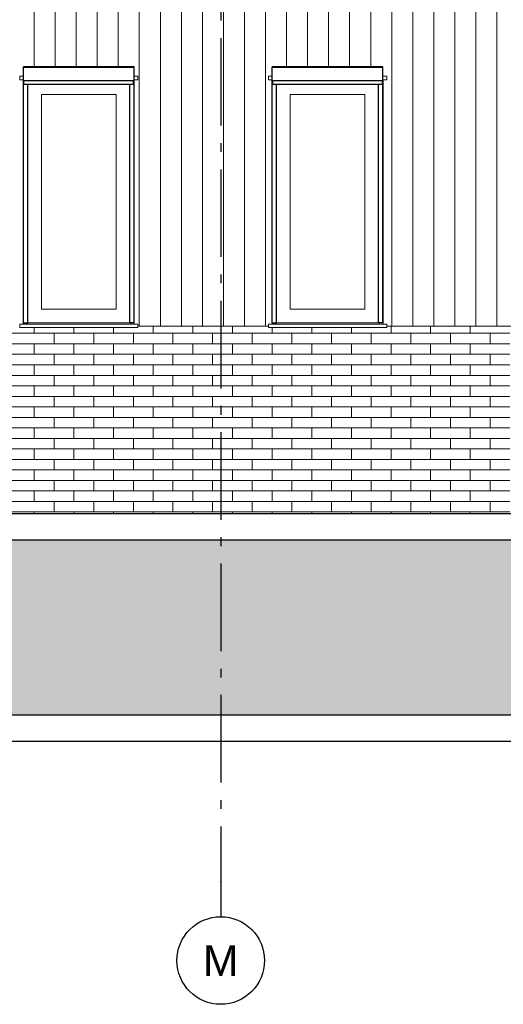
# Model space of a CAD drawing. Header units: millimetres. Extents: x -48769 to 5557, y 850 to 13065.
# Tile 46 of 56: x -5964 to -3204, y 850 to 6470. Entities that reach past the tile are written whole.
import ezdxf
from ezdxf.enums import TextEntityAlignment as Align

# ---------------------------------------------------------------- set-up
doc = ezdxf.new("R2010")
doc.units = ezdxf.units.MM
doc.header["$LTSCALE"] = 0.5
doc.header["$MEASUREMENT"] = 0
doc.linetypes.add('Akselinje', pattern=[1500, 1000, -200, 100, -200])
doc.linetypes.add('PLINE', pattern=[0])
for name, color, linetype in [('216- Direkte fundamentering', 7, 'Continuous'), ('232- Ikke-bærende yttervegger', 7, 'Continuous'), ('244- Vinduer_ dører_ foldevegger(Nye konstruksjoner)', 7, 'Continuous'), ('71-- Bearbeidet terreng', 7, 'Continuous'), ('71-- Bearbeidet terreng (Skravur)', 7, 'Continuous'), ('82-- Modullinjer', 7, 'Continuous')]:
    doc.layers.add(name, color=color, linetype=linetype)
for name, color, linetype, lineweight in [('234- Vinduer_ dører_ porter(Nye konstruksjoner)', 7, 'Continuous', 0), ('235- Utvendig kledning og overflate', 7, 'Continuous', 0), ('235- Utvendig kledning og overflate(Nye konstruksjoner)', 7, 'Continuous', 0)]:
    doc.layers.add(name, color=color, linetype=linetype, lineweight=lineweight)
doc.styles.add('GENERATED_STYLE_1', font='arial.ttf')

# ---------------------------------------------------------------- blocks, each defined once
blk = doc.blocks.new('*X23')
at = {"layer": '235- Utvendig kledning og overflate', "linetype": 'PLINE'}
for p, q in [((-5880.9, 4680), (-6107.1, 4680)), ((-5880.9, 4680), (-5880.9, 4713)), ((-5880.9, 4680), (-5880.9, 4713)), ((-5654.7, 4680), (-5880.9, 4680)), ((-5767.8, 4620), (-5767.8, 4680)), ((-5654.7, 4680), (-5654.7, 4713)), ((-5654.7, 4680), (-5654.7, 4713)), ((-5428.6, 4680), (-5654.7, 4680)), ((-5541.7, 4620), (-5541.7, 4680)), ((-5428.6, 4680), (-5428.6, 4713)), ((-5428.6, 4680), (-5428.6, 4713)), ((-5202.4, 4680), (-5428.6, 4680)), ((-5315.5, 4620), (-5315.5, 4680)), ((-5202.4, 4680), (-5202.4, 4720)), ((-5202.4, 4680), (-5202.4, 4720)), ((-4976.2, 4680), (-5202.4, 4680)), ((-5089.3, 4620), (-5089.3, 4680)), ((-4976.2, 4680), (-4976.2, 4720)), ((-4976.2, 4680), (-4976.2, 4720)), ((-4750, 4680), (-4976.2, 4680)), ((-4863.1, 4620), (-4863.1, 4680)), ((-4750, 4680), (-4750, 4720)), ((-4750, 4680), (-4750, 4720)), ((-4523.8, 4680), (-4750, 4680)), ((-4636.9, 4620), (-4636.9, 4680)), ((-4523.8, 4680), (-4523.8, 4713)), ((-4523.8, 4680), (-4523.8, 4713)), ((-4297.6, 4680), (-4523.8, 4680)), ((-4410.7, 4620), (-4410.7, 4680)), ((-4297.6, 4680), (-4297.6, 4713)), ((-4297.6, 4680), (-4297.6, 4713)), ((-4071.4, 4680), (-4297.6, 4680)), ((-4184.5, 4620), (-4184.5, 4680)), ((-4071.4, 4680), (-4071.4, 4713)), ((-4071.4, 4680), (-4071.4, 4713)), ((-3845.2, 4680), (-4071.4, 4680)), ((-3958.3, 4620), (-3958.3, 4680)), ((-3845.2, 4680), (-3845.2, 4720)), ((-3845.2, 4680), (-3845.2, 4720)), ((-3619, 4680), (-3845.2, 4680)), ((-3732.1, 4620), (-3732.1, 4680)), ((-3619, 4680), (-3619, 4720)), ((-3619, 4680), (-3619, 4720)), ((-3392.8, 4680), (-3619, 4680)), ((-3505.9, 4620), (-3505.9, 4680)), ((-3392.8, 4680), (-3392.8, 4720)), ((-3392.8, 4680), (-3392.8, 4720)), ((-3166.7, 4680), (-3392.8, 4680)), ((-3279.8, 4620), (-3279.8, 4680)), ((-6107.1, 4620), (-5880.9, 4620)), ((-5880.9, 4620), (-5654.7, 4620)), ((-5880.9, 4560), (-5880.9, 4620)), ((-5880.9, 4560), (-5880.9, 4620)), ((-5654.7, 4620), (-5428.6, 4620)), ((-5654.7, 4560), (-5654.7, 4620)), ((-5654.7, 4560), (-5654.7, 4620)), ((-5428.6, 4620), (-5202.4, 4620)), ((-5428.6, 4560), (-5428.6, 4620)), ((-5428.6, 4560), (-5428.6, 4620)), ((-5202.4, 4620), (-4976.2, 4620)), ((-5202.4, 4560), (-5202.4, 4620)), ((-5202.4, 4560), (-5202.4, 4620)), ((-4976.2, 4620), (-4750, 4620)), ((-4976.2, 4560), (-4976.2, 4620)), ((-4976.2, 4560), (-4976.2, 4620)), ((-4750, 4620), (-4523.8, 4620)), ((-4750, 4560), (-4750, 4620)), ((-4750, 4560), (-4750, 4620)), ((-4523.8, 4620), (-4297.6, 4620)), ((-4523.8, 4560), (-4523.8, 4620)), ((-4523.8, 4560), (-4523.8, 4620)), ((-4297.6, 4620), (-4071.4, 4620)), ((-4297.6, 4560), (-4297.6, 4620)), ((-4297.6, 4560), (-4297.6, 4620)), ((-4071.4, 4620), (-3845.2, 4620)), ((-4071.4, 4560), (-4071.4, 4620)), ((-4071.4, 4560), (-4071.4, 4620)), ((-3845.2, 4620), (-3619, 4620)), ((-3845.2, 4560), (-3845.2, 4620)), ((-3845.2, 4560), (-3845.2, 4620)), ((-3619, 4620), (-3392.8, 4620)), ((-3619, 4560), (-3619, 4620)), ((-3619, 4560), (-3619, 4620)), ((-3392.8, 4620), (-3166.7, 4620)), ((-3392.8, 4560), (-3392.8, 4620)), ((-3392.8, 4560), (-3392.8, 4620)), ((-5880.9, 4560), (-6107.1, 4560)), ((-5654.7, 4560), (-5880.9, 4560)), ((-5767.8, 4500), (-5767.8, 4560)), ((-5428.6, 4560), (-5654.7, 4560)), ((-5541.7, 4500), (-5541.7, 4560)), ((-5202.4, 4560), (-5428.6, 4560)), ((-5315.5, 4500), (-5315.5, 4560)), ((-4976.2, 4560), (-5202.4, 4560)), ((-5089.3, 4500), (-5089.3, 4560)), ((-4750, 4560), (-4976.2, 4560)), ((-4863.1, 4500), (-4863.1, 4560)), ((-4523.8, 4560), (-4750, 4560)), ((-4636.9, 4500), (-4636.9, 4560)), ((-4297.6, 4560), (-4523.8, 4560)), ((-4410.7, 4500), (-4410.7, 4560)), ((-4071.4, 4560), (-4297.6, 4560)), ((-4184.5, 4500), (-4184.5, 4560)), ((-3845.2, 4560), (-4071.4, 4560)), ((-3958.3, 4500), (-3958.3, 4560)), ((-3619, 4560), (-3845.2, 4560)), ((-3732.1, 4500), (-3732.1, 4560)), ((-3392.8, 4560), (-3619, 4560)), ((-3505.9, 4500), (-3505.9, 4560)), ((-3166.7, 4560), (-3392.8, 4560)), ((-3279.8, 4500), (-3279.8, 4560)), ((-6107.1, 4500), (-5880.9, 4500)), ((-5880.9, 4500), (-5654.7, 4500)), ((-5880.9, 4440), (-5880.9, 4500)), ((-5880.9, 4440), (-5880.9, 4500)), ((-5654.7, 4500), (-5428.6, 4500)), ((-5654.7, 4440), (-5654.7, 4500)), ((-5654.7, 4440), (-5654.7, 4500)), ((-5428.6, 4500), (-5202.4, 4500)), ((-5428.6, 4440), (-5428.6, 4500)), ((-5428.6, 4440), (-5428.6, 4500)), ((-5202.4, 4500), (-4976.2, 4500)), ((-5202.4, 4440), (-5202.4, 4500)), ((-5202.4, 4440), (-5202.4, 4500)), ((-4976.2, 4500), (-4750, 4500)), ((-4976.2, 4440), (-4976.2, 4500)), ((-4976.2, 4440), (-4976.2, 4500)), ((-4750, 4500), (-4523.8, 4500)), ((-4750, 4440), (-4750, 4500)), ((-4750, 4440), (-4750, 4500)), ((-4523.8, 4500), (-4297.6, 4500)), ((-4523.8, 4440), (-4523.8, 4500)), ((-4523.8, 4440), (-4523.8, 4500)), ((-4297.6, 4500), (-4071.4, 4500)), ((-4297.6, 4440), (-4297.6, 4500)), ((-4297.6, 4440), (-4297.6, 4500)), ((-4071.4, 4500), (-3845.2, 4500)), ((-4071.4, 4440), (-4071.4, 4500)), ((-4071.4, 4440), (-4071.4, 4500)), ((-3845.2, 4500), (-3619, 4500)), ((-3845.2, 4440), (-3845.2, 4500)), ((-3845.2, 4440), (-3845.2, 4500)), ((-3619, 4500), (-3392.8, 4500)), ((-3619, 4440), (-3619, 4500)), ((-3619, 4440), (-3619, 4500)), ((-3392.8, 4500), (-3166.7, 4500)), ((-3392.8, 4440), (-3392.8, 4500)), ((-3392.8, 4440), (-3392.8, 4500)), ((-5880.9, 4440), (-6107.1, 4440)), ((-5654.7, 4440), (-5880.9, 4440)), ((-5767.8, 4380), (-5767.8, 4440)), ((-5428.6, 4440), (-5654.7, 4440)), ((-5541.7, 4380), (-5541.7, 4440)), ((-5202.4, 4440), (-5428.6, 4440)), ((-5315.5, 4380), (-5315.5, 4440)), ((-4976.2, 4440), (-5202.4, 4440)), ((-5089.3, 4380), (-5089.3, 4440)), ((-4750, 4440), (-4976.2, 4440)), ((-4863.1, 4380), (-4863.1, 4440)), ((-4523.8, 4440), (-4750, 4440)), ((-4636.9, 4380), (-4636.9, 4440)), ((-4297.6, 4440), (-4523.8, 4440)), ((-4410.7, 4380), (-4410.7, 4440)), ((-4071.4, 4440), (-4297.6, 4440)), ((-4184.5, 4380), (-4184.5, 4440)), ((-3845.2, 4440), (-4071.4, 4440)), ((-3958.3, 4380), (-3958.3, 4440)), ((-3619, 4440), (-3845.2, 4440)), ((-3732.1, 4380), (-3732.1, 4440)), ((-3392.8, 4440), (-3619, 4440)), ((-3505.9, 4380), (-3505.9, 4440)), ((-3166.7, 4440), (-3392.8, 4440)), ((-3279.8, 4380), (-3279.8, 4440)), ((-6107.1, 4380), (-5880.9, 4380)), ((-5880.9, 4380), (-5654.7, 4380)), ((-5880.9, 4320), (-5880.9, 4380)), ((-5880.9, 4320), (-5880.9, 4380)), ((-5654.7, 4380), (-5428.6, 4380)), ((-5654.7, 4320), (-5654.7, 4380)), ((-5654.7, 4320), (-5654.7, 4380)), ((-5428.6, 4380), (-5202.4, 4380)), ((-5428.6, 4320), (-5428.6, 4380)), ((-5428.6, 4320), (-5428.6, 4380)), ((-5202.4, 4380), (-4976.2, 4380)), ((-5202.4, 4320), (-5202.4, 4380)), ((-5202.4, 4320), (-5202.4, 4380)), ((-4976.2, 4380), (-4750, 4380)), ((-4976.2, 4320), (-4976.2, 4380)), ((-4976.2, 4320), (-4976.2, 4380)), ((-4750, 4380), (-4523.8, 4380)), ((-4750, 4320), (-4750, 4380)), ((-4750, 4320), (-4750, 4380)), ((-4523.8, 4380), (-4297.6, 4380)), ((-4523.8, 4320), (-4523.8, 4380)), ((-4523.8, 4320), (-4523.8, 4380)), ((-4297.6, 4380), (-4071.4, 4380)), ((-4297.6, 4320), (-4297.6, 4380)), ((-4297.6, 4320), (-4297.6, 4380)), ((-4071.4, 4380), (-3845.2, 4380)), ((-4071.4, 4320), (-4071.4, 4380)), ((-4071.4, 4320), (-4071.4, 4380)), ((-3845.2, 4380), (-3619, 4380)), ((-3845.2, 4320), (-3845.2, 4380)), ((-3845.2, 4320), (-3845.2, 4380)), ((-3619, 4380), (-3392.8, 4380)), ((-3619, 4320), (-3619, 4380)), ((-3619, 4320), (-3619, 4380)), ((-3392.8, 4380), (-3166.7, 4380)), ((-3392.8, 4320), (-3392.8, 4380)), ((-3392.8, 4320), (-3392.8, 4380)), ((-5880.9, 4320), (-6107.1, 4320)), ((-5654.7, 4320), (-5880.9, 4320)), ((-5767.8, 4260), (-5767.8, 4320)), ((-5428.6, 4320), (-5654.7, 4320)), ((-5541.7, 4260), (-5541.7, 4320)), ((-5202.4, 4320), (-5428.6, 4320)), ((-5315.5, 4260), (-5315.5, 4320)), ((-4976.2, 4320), (-5202.4, 4320)), ((-5089.3, 4260), (-5089.3, 4320)), ((-4750, 4320), (-4976.2, 4320)), ((-4863.1, 4260), (-4863.1, 4320)), ((-4523.8, 4320), (-4750, 4320)), ((-4636.9, 4260), (-4636.9, 4320)), ((-4297.6, 4320), (-4523.8, 4320)), ((-4410.7, 4260), (-4410.7, 4320)), ((-4071.4, 4320), (-4297.6, 4320)), ((-4184.5, 4260), (-4184.5, 4320)), ((-3845.2, 4320), (-4071.4, 4320)), ((-3958.3, 4260), (-3958.3, 4320)), ((-3619, 4320), (-3845.2, 4320)), ((-3732.1, 4260), (-3732.1, 4320)), ((-3392.8, 4320), (-3619, 4320)), ((-3505.9, 4260), (-3505.9, 4320)), ((-3166.7, 4320), (-3392.8, 4320)), ((-3279.8, 4260), (-3279.8, 4320)), ((-6107.1, 4260), (-5880.9, 4260)), ((-5880.9, 4260), (-5654.7, 4260)), ((-5880.9, 4200), (-5880.9, 4260)), ((-5880.9, 4200), (-5880.9, 4260)), ((-5654.7, 4260), (-5428.6, 4260)), ((-5654.7, 4200), (-5654.7, 4260)), ((-5654.7, 4200), (-5654.7, 4260)), ((-5428.6, 4260), (-5202.4, 4260)), ((-5428.6, 4200), (-5428.6, 4260)), ((-5428.6, 4200), (-5428.6, 4260)), ((-5202.4, 4260), (-4976.2, 4260)), ((-5202.4, 4200), (-5202.4, 4260)), ((-5202.4, 4200), (-5202.4, 4260)), ((-4976.2, 4260), (-4750, 4260)), ((-4976.2, 4200), (-4976.2, 4260)), ((-4976.2, 4200), (-4976.2, 4260)), ((-4750, 4260), (-4523.8, 4260)), ((-4750, 4200), (-4750, 4260)), ((-4750, 4200), (-4750, 4260)), ((-4523.8, 4260), (-4297.6, 4260)), ((-4523.8, 4200), (-4523.8, 4260)), ((-4523.8, 4200), (-4523.8, 4260)), ((-4297.6, 4260), (-4071.4, 4260)), ((-4297.6, 4200), (-4297.6, 4260)), ((-4297.6, 4200), (-4297.6, 4260)), ((-4071.4, 4260), (-3845.2, 4260)), ((-4071.4, 4200), (-4071.4, 4260)), ((-4071.4, 4200), (-4071.4, 4260)), ((-3845.2, 4260), (-3619, 4260)), ((-3845.2, 4200), (-3845.2, 4260)), ((-3845.2, 4200), (-3845.2, 4260)), ((-3619, 4260), (-3392.8, 4260)), ((-3619, 4200), (-3619, 4260)), ((-3619, 4200), (-3619, 4260)), ((-3392.8, 4260), (-3166.7, 4260)), ((-3392.8, 4200), (-3392.8, 4260)), ((-3392.8, 4200), (-3392.8, 4260)), ((-5880.9, 4200), (-6107.1, 4200)), ((-5654.7, 4200), (-5880.9, 4200)), ((-5767.8, 4140), (-5767.8, 4200)), ((-5428.6, 4200), (-5654.7, 4200)), ((-5541.7, 4140), (-5541.7, 4200)), ((-5202.4, 4200), (-5428.6, 4200)), ((-5315.5, 4140), (-5315.5, 4200)), ((-4976.2, 4200), (-5202.4, 4200)), ((-5089.3, 4140), (-5089.3, 4200)), ((-4750, 4200), (-4976.2, 4200)), ((-4863.1, 4140), (-4863.1, 4200)), ((-4523.8, 4200), (-4750, 4200)), ((-4636.9, 4140), (-4636.9, 4200)), ((-4297.6, 4200), (-4523.8, 4200)), ((-4410.7, 4140), (-4410.7, 4200)), ((-4071.4, 4200), (-4297.6, 4200)), ((-4184.5, 4140), (-4184.5, 4200)), ((-3845.2, 4200), (-4071.4, 4200)), ((-3958.3, 4140), (-3958.3, 4200)), ((-3619, 4200), (-3845.2, 4200)), ((-3732.1, 4140), (-3732.1, 4200)), ((-3392.8, 4200), (-3619, 4200)), ((-3505.9, 4140), (-3505.9, 4200)), ((-3166.7, 4200), (-3392.8, 4200)), ((-3279.8, 4140), (-3279.8, 4200)), ((-6107.1, 4140), (-5880.9, 4140)), ((-5880.9, 4140), (-5654.7, 4140)), ((-5880.9, 4080), (-5880.9, 4140)), ((-5880.9, 4080), (-5880.9, 4140)), ((-5654.7, 4140), (-5428.6, 4140)), ((-5654.7, 4080), (-5654.7, 4140)), ((-5654.7, 4080), (-5654.7, 4140)), ((-5428.6, 4140), (-5202.4, 4140)), ((-5428.6, 4080), (-5428.6, 4140)), ((-5428.6, 4080), (-5428.6, 4140)), ((-5202.4, 4140), (-4976.2, 4140)), ((-5202.4, 4080), (-5202.4, 4140)), ((-5202.4, 4080), (-5202.4, 4140)), ((-4976.2, 4140), (-4750, 4140)), ((-4976.2, 4080), (-4976.2, 4140)), ((-4976.2, 4080), (-4976.2, 4140)), ((-4750, 4140), (-4523.8, 4140)), ((-4750, 4080), (-4750, 4140)), ((-4750, 4080), (-4750, 4140)), ((-4523.8, 4140), (-4297.6, 4140)), ((-4523.8, 4080), (-4523.8, 4140)), ((-4523.8, 4080), (-4523.8, 4140)), ((-4297.6, 4140), (-4071.4, 4140)), ((-4297.6, 4080), (-4297.6, 4140)), ((-4297.6, 4080), (-4297.6, 4140)), ((-4071.4, 4140), (-3845.2, 4140)), ((-4071.4, 4080), (-4071.4, 4140)), ((-4071.4, 4080), (-4071.4, 4140)), ((-3845.2, 4140), (-3619, 4140)), ((-3845.2, 4080), (-3845.2, 4140)), ((-3845.2, 4080), (-3845.2, 4140)), ((-3619, 4140), (-3392.8, 4140)), ((-3619, 4080), (-3619, 4140)), ((-3619, 4080), (-3619, 4140)), ((-3392.8, 4140), (-3166.7, 4140)), ((-3392.8, 4080), (-3392.8, 4140)), ((-3392.8, 4080), (-3392.8, 4140)), ((-5880.9, 4080), (-6107.1, 4080)), ((-5654.7, 4080), (-5880.9, 4080)), ((-5767.8, 4020), (-5767.8, 4080)), ((-5428.6, 4080), (-5654.7, 4080)), ((-5541.7, 4020), (-5541.7, 4080)), ((-5202.4, 4080), (-5428.6, 4080)), ((-5315.5, 4020), (-5315.5, 4080)), ((-4976.2, 4080), (-5202.4, 4080)), ((-5089.3, 4020), (-5089.3, 4080)), ((-4750, 4080), (-4976.2, 4080)), ((-4863.1, 4020), (-4863.1, 4080)), ((-4523.8, 4080), (-4750, 4080)), ((-4636.9, 4020), (-4636.9, 4080)), ((-4297.6, 4080), (-4523.8, 4080)), ((-4410.7, 4020), (-4410.7, 4080)), ((-4071.4, 4080), (-4297.6, 4080)), ((-4184.5, 4020), (-4184.5, 4080)), ((-3845.2, 4080), (-4071.4, 4080)), ((-3958.3, 4020), (-3958.3, 4080)), ((-3619, 4080), (-3845.2, 4080)), ((-3732.1, 4020), (-3732.1, 4080)), ((-3392.8, 4080), (-3619, 4080)), ((-3505.9, 4020), (-3505.9, 4080)), ((-3166.7, 4080), (-3392.8, 4080)), ((-3279.8, 4020), (-3279.8, 4080)), ((-6107.1, 4020), (-5880.9, 4020)), ((-5880.9, 4020), (-5654.7, 4020)), ((-5880.9, 3960), (-5880.9, 4020)), ((-5880.9, 3960), (-5880.9, 4020)), ((-5654.7, 4020), (-5428.6, 4020)), ((-5654.7, 3960), (-5654.7, 4020)), ((-5654.7, 3960), (-5654.7, 4020)), ((-5428.6, 4020), (-5202.4, 4020)), ((-5428.6, 3960), (-5428.6, 4020)), ((-5428.6, 3960), (-5428.6, 4020)), ((-5202.4, 4020), (-4976.2, 4020)), ((-5202.4, 3960), (-5202.4, 4020)), ((-5202.4, 3960), (-5202.4, 4020)), ((-4976.2, 4020), (-4750, 4020)), ((-4976.2, 3960), (-4976.2, 4020)), ((-4976.2, 3960), (-4976.2, 4020)), ((-4750, 4020), (-4523.8, 4020)), ((-4750, 3960), (-4750, 4020)), ((-4750, 3960), (-4750, 4020)), ((-4523.8, 4020), (-4297.6, 4020)), ((-4523.8, 3960), (-4523.8, 4020)), ((-4523.8, 3960), (-4523.8, 4020)), ((-4297.6, 4020), (-4071.4, 4020)), ((-4297.6, 3960), (-4297.6, 4020)), ((-4297.6, 3960), (-4297.6, 4020)), ((-4071.4, 4020), (-3845.2, 4020)), ((-4071.4, 3960), (-4071.4, 4020)), ((-4071.4, 3960), (-4071.4, 4020)), ((-3845.2, 4020), (-3619, 4020)), ((-3845.2, 3960), (-3845.2, 4020)), ((-3845.2, 3960), (-3845.2, 4020)), ((-3619, 4020), (-3392.8, 4020)), ((-3619, 3960), (-3619, 4020)), ((-3619, 3960), (-3619, 4020)), ((-3392.8, 4020), (-3166.7, 4020)), ((-3392.8, 3960), (-3392.8, 4020)), ((-3392.8, 3960), (-3392.8, 4020)), ((-5880.9, 3960), (-6107.1, 3960)), ((-5654.7, 3960), (-5880.9, 3960)), ((-5767.8, 3900), (-5767.8, 3960)), ((-5428.6, 3960), (-5654.7, 3960)), ((-5541.7, 3900), (-5541.7, 3960)), ((-5202.4, 3960), (-5428.6, 3960)), ((-5315.5, 3900), (-5315.5, 3960)), ((-4976.2, 3960), (-5202.4, 3960)), ((-5089.3, 3900), (-5089.3, 3960)), ((-4750, 3960), (-4976.2, 3960)), ((-4863.1, 3900), (-4863.1, 3960)), ((-4523.8, 3960), (-4750, 3960)), ((-4636.9, 3900), (-4636.9, 3960)), ((-4297.6, 3960), (-4523.8, 3960)), ((-4410.7, 3900), (-4410.7, 3960)), ((-4071.4, 3960), (-4297.6, 3960)), ((-4184.5, 3900), (-4184.5, 3960)), ((-3845.2, 3960), (-4071.4, 3960)), ((-3958.3, 3900), (-3958.3, 3960)), ((-3619, 3960), (-3845.2, 3960)), ((-3732.1, 3900), (-3732.1, 3960)), ((-3392.8, 3960), (-3619, 3960)), ((-3505.9, 3900), (-3505.9, 3960)), ((-3166.7, 3960), (-3392.8, 3960)), ((-3279.8, 3900), (-3279.8, 3960)), ((-6107.1, 3900), (-5880.9, 3900)), ((-5880.9, 3900), (-5654.7, 3900)), ((-5880.9, 3840), (-5880.9, 3900)), ((-5880.9, 3840), (-5880.9, 3900)), ((-5654.7, 3900), (-5428.6, 3900)), ((-5654.7, 3840), (-5654.7, 3900)), ((-5654.7, 3840), (-5654.7, 3900)), ((-5428.6, 3900), (-5202.4, 3900)), ((-5428.6, 3840), (-5428.6, 3900)), ((-5428.6, 3840), (-5428.6, 3900)), ((-5202.4, 3900), (-4976.2, 3900)), ((-5202.4, 3840), (-5202.4, 3900)), ((-5202.4, 3840), (-5202.4, 3900)), ((-4976.2, 3900), (-4750, 3900)), ((-4976.2, 3840), (-4976.2, 3900)), ((-4976.2, 3840), (-4976.2, 3900)), ((-4750, 3900), (-4523.8, 3900)), ((-4750, 3840), (-4750, 3900)), ((-4750, 3840), (-4750, 3900)), ((-4523.8, 3900), (-4297.6, 3900)), ((-4523.8, 3840), (-4523.8, 3900)), ((-4523.8, 3840), (-4523.8, 3900)), ((-4297.6, 3900), (-4071.4, 3900)), ((-4297.6, 3840), (-4297.6, 3900)), ((-4297.6, 3840), (-4297.6, 3900)), ((-4071.4, 3900), (-3845.2, 3900)), ((-4071.4, 3840), (-4071.4, 3900)), ((-4071.4, 3840), (-4071.4, 3900)), ((-3845.2, 3900), (-3619, 3900)), ((-3845.2, 3840), (-3845.2, 3900)), ((-3845.2, 3840), (-3845.2, 3900)), ((-3619, 3900), (-3392.8, 3900)), ((-3619, 3840), (-3619, 3900)), ((-3619, 3840), (-3619, 3900)), ((-3392.8, 3900), (-3166.7, 3900)), ((-3392.8, 3840), (-3392.8, 3900)), ((-3392.8, 3840), (-3392.8, 3900)), ((-5880.9, 3840), (-6107.1, 3840)), ((-5654.7, 3840), (-5880.9, 3840)), ((-5767.8, 3780), (-5767.8, 3840)), ((-5428.6, 3840), (-5654.7, 3840)), ((-5541.7, 3780), (-5541.7, 3840)), ((-5202.4, 3840), (-5428.6, 3840)), ((-5315.5, 3780), (-5315.5, 3840)), ((-4976.2, 3840), (-5202.4, 3840)), ((-5089.3, 3780), (-5089.3, 3840)), ((-4750, 3840), (-4976.2, 3840)), ((-4863.1, 3780), (-4863.1, 3840)), ((-4523.8, 3840), (-4750, 3840)), ((-4636.9, 3780), (-4636.9, 3840)), ((-4297.6, 3840), (-4523.8, 3840)), ((-4410.7, 3780), (-4410.7, 3840)), ((-4071.4, 3840), (-4297.6, 3840)), ((-4184.5, 3780), (-4184.5, 3840)), ((-3845.2, 3840), (-4071.4, 3840)), ((-3958.3, 3780), (-3958.3, 3840)), ((-3619, 3840), (-3845.2, 3840)), ((-3732.1, 3780), (-3732.1, 3840)), ((-3392.8, 3840), (-3619, 3840)), ((-3505.9, 3780), (-3505.9, 3840)), ((-3166.7, 3840), (-3392.8, 3840)), ((-3279.8, 3780), (-3279.8, 3840)), ((-6107.1, 3780), (-5880.9, 3780)), ((-5880.9, 3780), (-5654.7, 3780)), ((-5880.9, 3720), (-5880.9, 3780)), ((-5880.9, 3720), (-5880.9, 3780)), ((-5654.7, 3780), (-5428.6, 3780)), ((-5654.7, 3720), (-5654.7, 3780)), ((-5654.7, 3720), (-5654.7, 3780)), ((-5428.6, 3780), (-5202.4, 3780)), ((-5428.6, 3720), (-5428.6, 3780)), ((-5428.6, 3720), (-5428.6, 3780)), ((-5202.4, 3780), (-4976.2, 3780)), ((-5202.4, 3720), (-5202.4, 3780)), ((-5202.4, 3720), (-5202.4, 3780)), ((-4976.2, 3780), (-4750, 3780)), ((-4976.2, 3720), (-4976.2, 3780)), ((-4976.2, 3720), (-4976.2, 3780)), ((-4750, 3780), (-4523.8, 3780)), ((-4750, 3720), (-4750, 3780)), ((-4750, 3720), (-4750, 3780)), ((-4523.8, 3780), (-4297.6, 3780)), ((-4523.8, 3720), (-4523.8, 3780)), ((-4523.8, 3720), (-4523.8, 3780)), ((-4297.6, 3780), (-4071.4, 3780)), ((-4297.6, 3720), (-4297.6, 3780)), ((-4297.6, 3720), (-4297.6, 3780)), ((-4071.4, 3780), (-3845.2, 3780)), ((-4071.4, 3720), (-4071.4, 3780)), ((-4071.4, 3720), (-4071.4, 3780)), ((-3845.2, 3780), (-3619, 3780)), ((-3845.2, 3720), (-3845.2, 3780)), ((-3845.2, 3720), (-3845.2, 3780)), ((-3619, 3780), (-3392.8, 3780)), ((-3619, 3720), (-3619, 3780)), ((-3619, 3720), (-3619, 3780)), ((-3392.8, 3780), (-3166.7, 3780)), ((-3392.8, 3720), (-3392.8, 3780)), ((-3392.8, 3720), (-3392.8, 3780)), ((-5880.9, 3720), (-6107.1, 3720)), ((-5654.7, 3720), (-5880.9, 3720)), ((-5767.8, 3660), (-5767.8, 3720)), ((-5428.6, 3720), (-5654.7, 3720)), ((-5541.7, 3660), (-5541.7, 3720)), ((-5202.4, 3720), (-5428.6, 3720)), ((-5315.5, 3660), (-5315.5, 3720)), ((-4976.2, 3720), (-5202.4, 3720)), ((-5089.3, 3660), (-5089.3, 3720)), ((-4750, 3720), (-4976.2, 3720)), ((-4863.1, 3660), (-4863.1, 3720)), ((-4523.8, 3720), (-4750, 3720)), ((-4636.9, 3660), (-4636.9, 3720)), ((-4297.6, 3720), (-4523.8, 3720)), ((-4410.7, 3660), (-4410.7, 3720)), ((-4071.4, 3720), (-4297.6, 3720)), ((-4184.5, 3660), (-4184.5, 3720)), ((-3845.2, 3720), (-4071.4, 3720)), ((-3958.3, 3660), (-3958.3, 3720)), ((-3619, 3720), (-3845.2, 3720)), ((-3732.1, 3660), (-3732.1, 3720)), ((-3392.8, 3720), (-3619, 3720)), ((-3505.9, 3660), (-3505.9, 3720)), ((-3166.7, 3720), (-3392.8, 3720)), ((-3279.8, 3660), (-3279.8, 3720)), ((-6107.1, 3660), (-5880.9, 3660)), ((-5880.9, 3660), (-5654.7, 3660)), ((-5880.9, 3650), (-5880.9, 3660)), ((-5880.9, 3650), (-5880.9, 3660)), ((-5654.7, 3660), (-5428.6, 3660)), ((-5654.7, 3650), (-5654.7, 3660)), ((-5654.7, 3650), (-5654.7, 3660)), ((-5428.6, 3660), (-5202.4, 3660)), ((-5428.6, 3650), (-5428.6, 3660)), ((-5428.6, 3650), (-5428.6, 3660)), ((-5202.4, 3660), (-4976.2, 3660)), ((-5202.4, 3650), (-5202.4, 3660)), ((-5202.4, 3650), (-5202.4, 3660)), ((-4976.2, 3660), (-4750, 3660)), ((-4976.2, 3650), (-4976.2, 3660)), ((-4976.2, 3650), (-4976.2, 3660)), ((-4750, 3660), (-4523.8, 3660)), ((-4750, 3650), (-4750, 3660)), ((-4750, 3650), (-4750, 3660)), ((-4523.8, 3660), (-4297.6, 3660)), ((-4523.8, 3650), (-4523.8, 3660)), ((-4523.8, 3650), (-4523.8, 3660)), ((-4297.6, 3660), (-4071.4, 3660)), ((-4297.6, 3650), (-4297.6, 3660)), ((-4297.6, 3650), (-4297.6, 3660)), ((-4071.4, 3660), (-3845.2, 3660)), ((-4071.4, 3650), (-4071.4, 3660)), ((-4071.4, 3650), (-4071.4, 3660)), ((-3845.2, 3660), (-3619, 3660)), ((-3845.2, 3650), (-3845.2, 3660)), ((-3845.2, 3650), (-3845.2, 3660)), ((-3619, 3660), (-3392.8, 3660)), ((-3619, 3650), (-3619, 3660)), ((-3619, 3650), (-3619, 3660)), ((-3392.8, 3660), (-3166.7, 3660)), ((-3392.8, 3650), (-3392.8, 3660)), ((-3392.8, 3650), (-3392.8, 3660))]:
    blk.add_line(p, q, dxfattribs=at)
blk = doc.blocks.new('*X34')
at = {"layer": '235- Utvendig kledning og overflate(Nye konstruksjoner)', "linetype": 'PLINE'}
for p, q in [((-5281.4, 8002.7), (-5281.4, 6470)), ((-5281.4, 6470), (-5281.4, 8000)), ((-5161.3, 8002.7), (-5161.3, 6470)), ((-5161.3, 6470), (-5161.3, 8000)), ((-5041.3, 8002.7), (-5041.3, 6470)), ((-5041.3, 6470), (-5041.3, 8000)), ((-4921.3, 8002.7), (-4921.3, 6470)), ((-4921.3, 6470), (-4921.3, 8000)), ((-4801.2, 8002.7), (-4801.2, 6470)), ((-4801.2, 6470), (-4801.2, 8000)), ((-4681.2, 8002.7), (-4681.2, 6470)), ((-4681.2, 6470), (-4681.2, 8000)), ((-4561.2, 8002.7), (-4561.2, 6470)), ((-4561.2, 6470), (-4561.2, 8000)), ((-3841, 8002.7), (-3841, 6470)), ((-3841, 6470), (-3841, 8000)), ((-3721, 8002.7), (-3721, 6470)), ((-3721, 6470), (-3721, 8000)), ((-3600.9, 8002.7), (-3600.9, 6470)), ((-3600.9, 6470), (-3600.9, 8000)), ((-3480.9, 8002.7), (-3480.9, 6470)), ((-3480.9, 6470), (-3480.9, 8000)), ((-3360.9, 8002.7), (-3360.9, 6470)), ((-3360.9, 6470), (-3360.9, 8000)), ((-3240.8, 8002.7), (-3240.8, 6470)), ((-3240.8, 6470), (-3240.8, 8000)), ((-5881.5, 7753), (-5881.5, 6470)), ((-5881.5, 6470), (-5881.5, 7753)), ((-5761.5, 7753), (-5761.5, 6470)), ((-5761.5, 6470), (-5761.5, 7753)), ((-5641.5, 7753), (-5641.5, 6470)), ((-5641.5, 6470), (-5641.5, 7753)), ((-5521.4, 7753), (-5521.4, 6470)), ((-5521.4, 6470), (-5521.4, 7753)), ((-5401.4, 7753), (-5401.4, 6470)), ((-5401.4, 6470), (-5401.4, 7753)), ((-4441.2, 7753), (-4441.2, 6470)), ((-4441.2, 6470), (-4441.2, 7753)), ((-4321.1, 7753), (-4321.1, 6470)), ((-4321.1, 6470), (-4321.1, 7753)), ((-4201.1, 7753), (-4201.1, 6470)), ((-4201.1, 6470), (-4201.1, 7753)), ((-4081.1, 7753), (-4081.1, 6470)), ((-4081.1, 6470), (-4081.1, 7753)), ((-3961, 7753), (-3961, 6470)), ((-3961, 6470), (-3961, 7753))]:
    blk.add_line(p, q, dxfattribs=at)
blk = doc.blocks.new('*X92')
at = {"layer": '235- Utvendig kledning og overflate(Nye konstruksjoner)', "linetype": 'PLINE'}
for p, q in [((-5881.5, 6470), (-5881.5, 6201)), ((-5881.5, 6201), (-5881.5, 6470)), ((-5761.5, 6470), (-5761.5, 6201)), ((-5761.5, 6201), (-5761.5, 6470)), ((-5641.5, 6470), (-5641.5, 6201)), ((-5641.5, 6201), (-5641.5, 6470)), ((-5521.4, 6470), (-5521.4, 6201)), ((-5521.4, 6201), (-5521.4, 6470)), ((-5401.4, 6470), (-5401.4, 6201)), ((-5401.4, 6201), (-5401.4, 6470)), ((-5281.4, 6470), (-5281.4, 4720)), ((-5281.4, 4720), (-5281.4, 6470)), ((-5161.3, 6470), (-5161.3, 4720)), ((-5161.3, 4720), (-5161.3, 6470)), ((-5041.3, 6470), (-5041.3, 4720)), ((-5041.3, 4720), (-5041.3, 6470)), ((-4921.3, 6470), (-4921.3, 4720)), ((-4921.3, 4720), (-4921.3, 6470)), ((-4801.2, 6470), (-4801.2, 4720)), ((-4801.2, 4720), (-4801.2, 6470)), ((-4681.2, 6470), (-4681.2, 4720)), ((-4681.2, 4720), (-4681.2, 6470)), ((-4561.2, 6470), (-4561.2, 4720)), ((-4561.2, 4720), (-4561.2, 6470)), ((-4441.2, 6470), (-4441.2, 6201)), ((-4441.2, 6201), (-4441.2, 6470)), ((-4321.1, 6470), (-4321.1, 6201)), ((-4321.1, 6201), (-4321.1, 6470)), ((-4201.1, 6470), (-4201.1, 6201)), ((-4201.1, 6201), (-4201.1, 6470)), ((-4081.1, 6470), (-4081.1, 6201)), ((-4081.1, 6201), (-4081.1, 6470)), ((-3961, 6470), (-3961, 6201)), ((-3961, 6201), (-3961, 6470)), ((-3841, 6470), (-3841, 4720)), ((-3841, 4720), (-3841, 6470)), ((-3721, 6470), (-3721, 4720)), ((-3721, 4720), (-3721, 6470)), ((-3600.9, 6470), (-3600.9, 4720)), ((-3600.9, 4720), (-3600.9, 6470)), ((-3480.9, 6470), (-3480.9, 4720)), ((-3480.9, 4720), (-3480.9, 6470)), ((-3360.9, 6470), (-3360.9, 4720)), ((-3360.9, 4720), (-3360.9, 6470)), ((-3240.8, 6470), (-3240.8, 4720)), ((-3240.8, 4720), (-3240.8, 6470))]:
    blk.add_line(p, q, dxfattribs=at)
blk = doc.blocks.new('Standard grid marker[14]', base_point=(-4816.9, 12565.5))
at = {"layer": '82-- Modullinjer', "linetype": 'Akselinje'}
for p, q in [((-4816.9, 12365.5), (-4816.9, 1550)), ((-4816.9, 1550), (-4816.9, 1350))]:
    blk.add_line(p, q, dxfattribs=at)
at = {"layer": '82-- Modullinjer', "linetype": 'PLINE'}
blk.add_circle((-4816.9, 1100), 250, dxfattribs=at)
at = {"layer": '82-- Modullinjer', "linetype": 'Akselinje'}
blk.add_point((-4816.9, 1550), dxfattribs=at)
blk.add_point((-4816.9, 1550), dxfattribs=at)
at = {"layer": '82-- Modullinjer', "style": 'GENERATED_STYLE_1'}
for tag, p in [('AC_MarkerText_1_0', (-4816.9, 12903)), ('AC_MarkerText_1_1', (-4816.9, 1187.5))]:
    blk.add_attdef(tag, text='', height=175, rotation=360, dxfattribs=at).set_placement(p, align=Align.TOP_CENTER)

msp = doc.modelspace()

# ---------------------------------------------------------------- hatches: boundary and pattern name
at = {"layer": '71-- Bearbeidet terreng (Skravur)', "linetype": 'Continuous'}
msp.add_hatch(color=256, dxfattribs=at).paths.add_polyline_path([(1123, 3500), (-48768.9, 3500), (-48768.9, 2500), (5383.1, 2500), (5383.1, 3500), (5314.9, 3500), (5314.9, 3000.2), (4563.1, 2988.3), (4563.1, 3500), (2819.7, 3500), (2691.5, 3497), (2691.5, 3347.1), (1123, 3312.8)])

# ---------------------------------------------------------------- linework, layer by layer
at = {"layer": '216- Direkte fundamentering', "linetype": 'PLINE'}
msp.add_line((2653.1, 2350), (-15286.9, 2350), dxfattribs=at)
at = {"layer": '232- Ikke-bærende yttervegger', "linetype": 'PLINE'}
msp.add_line((-1116.9, 3650), (-14921.9, 3650), dxfattribs=at)
at = {"layer": '234- Vinduer_ dører_ porter(Nye konstruksjoner)', "linetype": 'PLINE'}
for p, q in [((-5963.9, 6127), (-5963.9, 6147)), ((-5942.9, 6147), (-5963.9, 6147)), ((-5943.9, 6127), (-5963.9, 6127)), ((-5943.9, 4733), (-5943.9, 6127)), ((-5943.9, 6127), (-5942.9, 6127)), ((-5289.9, 6147), (-5310.9, 6147)), ((-5310.9, 6127), (-5309.9, 6127)), ((-5309.9, 6127), (-5309.9, 4733)), ((-5289.9, 6127), (-5309.9, 6127)), ((-5289.9, 6127), (-5289.9, 6147)), ((-4543.9, 6127), (-4543.9, 6147)), ((-4522.9, 6147), (-4543.9, 6147)), ((-4523.9, 6127), (-4543.9, 6127)), ((-4523.9, 4733), (-4523.9, 6127)), ((-4523.9, 6127), (-4522.9, 6127)), ((-3869.9, 6147), (-3890.9, 6147)), ((-3890.9, 6127), (-3889.9, 6127)), ((-3889.9, 6127), (-3889.9, 4733)), ((-3869.9, 6127), (-3889.9, 6127)), ((-3869.9, 6127), (-3869.9, 6147)), ((-5839.9, 6043), (-5839.9, 4817)), ((-5413.9, 6043), (-5839.9, 6043)), ((-5413.9, 4817), (-5413.9, 6043)), ((-4419.9, 6043), (-4419.9, 4817)), ((-3993.9, 6043), (-4419.9, 6043)), ((-3993.9, 4817), (-3993.9, 6043)), ((-5839.9, 4817), (-5413.9, 4817)), ((-4419.9, 4817), (-3993.9, 4817)), ((-5963.9, 4713), (-5963.9, 4733)), ((-5943.9, 4733), (-5963.9, 4733)), ((-5923.9, 4733), (-5943.9, 4733)), ((-5923.9, 4739), (-5923.9, 4733)), ((-5329.9, 4733), (-5923.9, 4733)), ((-5917.9, 4739), (-5335.9, 4739)), ((-5329.9, 4733), (-5329.9, 4739)), ((-5309.9, 4733), (-5329.9, 4733)), ((-5289.9, 4733), (-5309.9, 4733)), ((-5289.9, 4713), (-5289.9, 4733)), ((-4543.9, 4713), (-4543.9, 4733)), ((-4523.9, 4733), (-4543.9, 4733)), ((-4503.9, 4733), (-4523.9, 4733)), ((-4503.9, 4739), (-4503.9, 4733)), ((-3909.9, 4733), (-4503.9, 4733)), ((-4497.9, 4739), (-3915.9, 4739)), ((-3909.9, 4733), (-3909.9, 4739)), ((-3889.9, 4733), (-3909.9, 4733)), ((-3869.9, 4733), (-3889.9, 4733)), ((-3869.9, 4713), (-3869.9, 4733)), ((-5289.9, 4713), (-5963.9, 4713)), ((-3869.9, 4713), (-4543.9, 4713))]:
    msp.add_line(p, q, dxfattribs=at)
at = {"layer": '235- Utvendig kledning og overflate(Nye konstruksjoner)', "linetype": 'PLINE'}
for p, q in [((-5289.9, 4720), (-4543.9, 4720)), ((-3869.9, 4720), (-3161.9, 4720))]:
    msp.add_line(p, q, dxfattribs=at)
at = {"layer": '244- Vinduer_ dører_ foldevegger(Nye konstruksjoner)', "linetype": 'PLINE'}
for p, q in [((-5942.9, 6197.5), (-5942.9, 6201)), ((-5939.9, 6201), (-5942.9, 6201)), ((-5942.9, 6101), (-5942.9, 6197.5)), ((-5939.9, 6197.5), (-5942.9, 6197.5)), ((-5313.9, 6201), (-5939.9, 6201)), ((-5313.9, 6197.5), (-5939.9, 6197.5)), ((-5310.9, 6201), (-5313.9, 6201)), ((-5310.9, 6197.5), (-5313.9, 6197.5)), ((-5310.9, 6197.5), (-5310.9, 6201)), ((-5310.9, 6101), (-5310.9, 6197.5)), ((-4522.9, 6197.5), (-4522.9, 6201)), ((-4519.9, 6201), (-4522.9, 6201)), ((-4522.9, 6101), (-4522.9, 6197.5)), ((-4519.9, 6197.5), (-4522.9, 6197.5)), ((-3893.9, 6201), (-4519.9, 6201)), ((-3893.9, 6197.5), (-4519.9, 6197.5)), ((-3890.9, 6201), (-3893.9, 6201)), ((-3890.9, 6197.5), (-3893.9, 6197.5)), ((-3890.9, 6197.5), (-3890.9, 6201)), ((-3890.9, 6101), (-3890.9, 6197.5)), ((-5942.9, 6101), (-5939.9, 6101)), ((-5942.9, 4739), (-5942.9, 6101)), ((-5939.9, 6101), (-5939.9, 6121)), ((-5313.9, 6121), (-5939.9, 6121)), ((-5917.9, 6101), (-5939.9, 6101)), ((-5335.9, 6101), (-5917.9, 6101)), ((-5917.9, 4739), (-5917.9, 6101)), ((-5313.9, 6101), (-5335.9, 6101)), ((-5335.9, 4739), (-5335.9, 6101)), ((-5313.9, 6101), (-5313.9, 6121)), ((-5310.9, 6101), (-5313.9, 6101)), ((-5310.9, 4739), (-5310.9, 6101)), ((-4522.9, 6101), (-4519.9, 6101)), ((-4522.9, 4739), (-4522.9, 6101)), ((-4519.9, 6101), (-4519.9, 6121)), ((-3893.9, 6121), (-4519.9, 6121)), ((-4497.9, 6101), (-4519.9, 6101)), ((-3915.9, 6101), (-4497.9, 6101)), ((-4497.9, 4739), (-4497.9, 6101)), ((-3893.9, 6101), (-3915.9, 6101)), ((-3915.9, 4739), (-3915.9, 6101)), ((-3893.9, 6101), (-3893.9, 6121)), ((-3890.9, 6101), (-3893.9, 6101)), ((-3890.9, 4739), (-3890.9, 6101)), ((-5942.9, 4739), (-5917.9, 4739)), ((-5310.9, 4739), (-5335.9, 4739)), ((-4522.9, 4739), (-4497.9, 4739)), ((-3890.9, 4739), (-3915.9, 4739))]:
    msp.add_line(p, q, dxfattribs=at)
at = {"layer": '71-- Bearbeidet terreng', "linetype": 'PLINE'}
msp.add_line((5402.6, 3500), (-48768.9, 3500), dxfattribs=at)
at = {"layer": '71-- Bearbeidet terreng'}
msp.add_line((5402.6, 2500), (-48768.9, 2500), dxfattribs=at)

# ---------------------------------------------------------------- block references
at = {"layer": '232- Ikke-bærende yttervegger'}
msp.add_blockref('*X23', (0, 0), dxfattribs=at)
at = {"layer": '235- Utvendig kledning og overflate(Nye konstruksjoner)'}
for name in ['*X34', '*X92']:
    msp.add_blockref(name, (0, 0), dxfattribs=at)
at = {"layer": '82-- Modullinjer', "linetype": 'PLINE'}
ref = msp.add_blockref('Standard grid marker[14]', (-4816.9, 12565.5), dxfattribs=at)
ref.add_attrib('AC_MarkerText_1_1', 'M', dxfattribs={"color": 7, "height": 175, "rotation": 360, "style": 'GENERATED_STYLE_1'}).set_placement((-4816.9, 1187.5), align=Align.TOP_CENTER)

doc.saveas('drawing.dxf')
